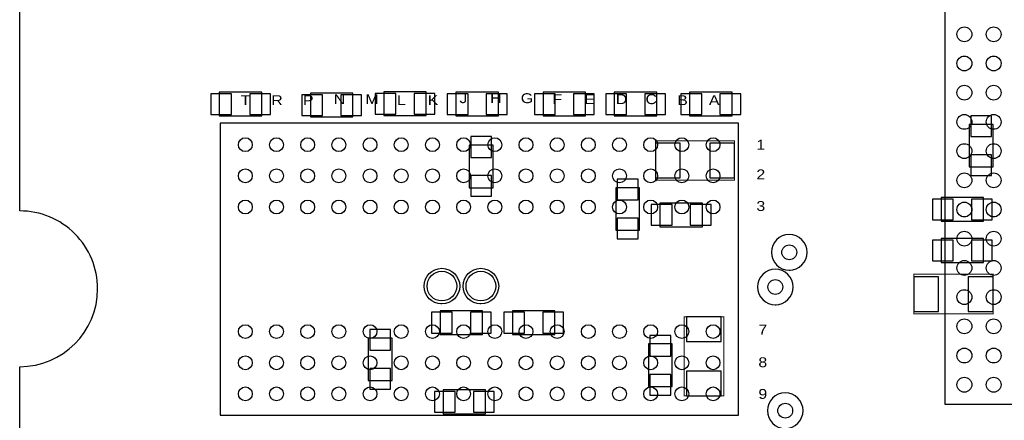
# Model space of a CAD drawing. Extents: x -8.5 to 88.7, y 0 to 55.1.
# Tile 2 of 8: x 0 to 25.3, y 16.6 to 26.9. Entities that reach past the tile are written whole.
import ezdxf

# ---------------------------------------------------------------- set-up
doc = ezdxf.new("R2010")
doc.units = 0
for name, color, linetype in [('BG_OUTLINE', 80, 'CONTINUOUS'), ('PG_ASSEMBLY_BOTTOM', 30, 'CONTINUOUS'), ('PG_ASSEMBLY_TOP', 23, 'CONTINUOUS'), ('PIN_BOTTOM', 211, 'CONTINUOUS'), ('PIN_TOP', 153, 'CONTINUOUS')]:
    doc.layers.add(name, color=color, linetype=linetype)

msp = doc.modelspace()

# ---------------------------------------------------------------- linework, layer by layer
at = {"layer": 'BG_OUTLINE'}
for points in [[(67.600068, 0), (25.299924, 0), (25.299924, 3.75412, 0.414116), (24.800052, 4.253992, 0.414221), (24.299926, 3.75412), (24.299926, 0), (0, 0), (0, 17.999964, 0.41415), (1.999996, 19.99996, 0.414214), (0, 21.999956), (0, 38.599872), (67.600068, 38.599872), (67.600068, 21.999956, 1.000034), (67.600068, 17.999964)], [(67.600068, 0), (25.299924, 0), (25.299924, 3.75412, 0.414116), (24.800052, 4.253992, 0.414221), (24.299926, 3.75412), (24.299926, 0), (0, 0), (0, 17.999964, 0.41415), (1.999996, 19.99996, 0.414214), (0, 21.999956), (0, 38.599872), (67.600068, 38.599872), (67.600068, 21.999956, 1.000034), (67.600068, 17.999964)], [(67.600068, 0), (25.299924, 0), (25.299924, 3.75412, 0.414116), (24.800052, 4.253992, 0.414219), (24.299926, 3.75412), (24.299926, 0), (0, 0), (0, 17.999964, 0.414152), (1.999996, 19.99996, 0.414214), (0, 21.999956), (0, 38.599872), (67.600068, 38.599872), (67.600068, 21.999956, 1.000035), (67.600068, 17.999964)]]:
    msp.add_lwpolyline(points, format="xyb", close=True, dxfattribs=at)
at = {"layer": 'PG_ASSEMBLY_BOTTOM'}
for points in [[(6.213856, 25.047448), (5.121656, 25.047448), (5.121656, 24.437848), (6.213856, 24.437848), (6.213856, 25.047448)], [(8.550656, 25.022048), (7.458456, 25.022048), (7.458456, 24.412448), (8.550656, 24.412448), (8.550656, 25.022048)], [(10.432796, 25.0571), (9.340596, 25.0571), (9.340596, 24.4475), (10.432796, 24.4475), (10.432796, 25.0571)], [(12.284456, 25.047448), (11.192256, 25.047448), (11.192256, 24.437848), (12.284456, 24.437848), (12.284456, 25.047448)], [(14.519656, 25.047448), (13.427456, 25.047448), (13.427456, 24.437848), (14.519656, 24.437848), (14.519656, 25.047448)], [(16.348456, 25.047448), (15.256256, 25.047448), (15.256256, 24.437848), (16.348456, 24.437848), (16.348456, 25.047448)], [(17.186656, 24.437848), (18.278856, 24.437848), (18.278856, 25.047448), (17.186656, 25.047448), (17.186656, 24.437848)], [(24.971756, 23.129748), (24.971756, 24.221948), (24.362156, 24.221948), (24.362156, 23.129748), (24.971756, 23.129748)], [(11.535156, 23.688548), (11.535156, 22.596348), (12.144756, 22.596348), (12.144756, 23.688548), (11.535156, 23.688548)], [(15.903956, 21.504148), (15.903956, 22.596348), (15.294356, 22.596348), (15.294356, 21.504148), (15.903956, 21.504148)], [(24.730456, 22.344126), (23.638256, 22.344126), (23.638256, 21.734526), (24.730456, 21.734526), (24.730456, 22.344126)], [(16.424656, 21.593048), (17.516856, 21.593048), (17.516856, 22.202648), (16.424656, 22.202648), (16.424656, 21.593048)], [(24.730456, 21.288248), (23.638256, 21.288248), (23.638256, 20.678648), (24.730456, 20.678648), (24.730456, 21.288248)], [(11.878056, 19.434048), (10.785856, 19.434048), (10.785856, 18.824448), (11.878056, 18.824448), (11.878056, 19.434048)], [(13.732256, 19.434048), (12.640056, 19.434048), (12.640056, 18.824448), (13.732256, 18.824448), (13.732256, 19.434048)], [(9.553956, 17.643348), (9.553956, 18.735548), (8.944356, 18.735548), (8.944356, 17.643348), (9.553956, 17.643348)], [(16.742156, 17.490948), (16.742156, 18.583148), (16.132556, 18.583148), (16.132556, 17.490948), (16.742156, 17.490948)], [(10.862056, 16.792448), (11.954256, 16.792448), (11.954256, 17.402048), (10.862056, 17.402048), (10.862056, 16.792448)]]:
    msp.add_lwpolyline(points, dxfattribs=at)
at = {"layer": 'PG_ASSEMBLY_BOTTOM', "const_width": 0.0254}
for points in [[(18.342356, 23.802848), (16.310356, 23.802848), (16.310356, 22.786848), (18.342356, 22.786848), (18.342356, 23.802848)], [(22.939756, 19.357594), (24.97201, 19.357594), (24.97201, 20.373848), (22.94001, 20.374102), (22.939756, 19.357594)], [(18.062956, 17.249648), (18.062956, 19.281648), (17.046956, 19.281648), (17.046956, 17.249648), (18.062956, 17.249648)]]:
    msp.add_lwpolyline(points, dxfattribs=at)
at = {"layer": 'PG_ASSEMBLY_BOTTOM'}
for points in [[(10.83183, 19.611848, -1), (10.83183, 20.526248, -1), (10.83183, 19.611848), (10.80643, 19.611848)], [(11.832082, 19.611848, -1), (11.832082, 20.526248, -1), (11.832082, 19.611848), (11.806682, 19.611848)]]:
    msp.add_lwpolyline(points, format="xyb", dxfattribs=at)
at = {"layer": 'PG_ASSEMBLY_TOP'}
for points in [[(42.737532, 36.036504), (23.737316, 36.036504), (23.737316, 17.036034), (42.737532, 17.036288), (42.737532, 36.036504)], [(5.139182, 24.250904), (5.139182, 16.750792), (18.43913, 16.750792), (18.43913, 24.250904), (5.139182, 24.250904)]]:
    msp.add_lwpolyline(points, dxfattribs=at)
for points in [[(19.744182, 20.48002, 1), (19.744182, 21.39442, 1), (19.744182, 20.48002), (19.769582, 20.48002)], [(19.386804, 19.589496, 1), (19.386804, 20.503896, 1), (19.386804, 19.589496), (19.412204, 19.589496)], [(19.640804, 16.414496, 1), (19.640804, 17.328896, 1), (19.640804, 16.414496), (19.666204, 16.414496)]]:
    msp.add_lwpolyline(points, format="xyb", dxfattribs=at)
at = {"layer": 'PIN_BOTTOM'}
for points in [[(5.43433, 24.475948), (5.43433, 25.009348), (4.90093, 25.009348), (4.90093, 24.475948)], [(6.434582, 24.475948), (6.434582, 25.009348), (5.901182, 25.009348), (5.901182, 24.475948)], [(9.65327, 24.4856), (9.65327, 25.019), (9.11987, 25.019), (9.11987, 24.4856)], [(10.653522, 24.4856), (10.653522, 25.019), (10.120122, 25.019), (10.120122, 24.4856)], [(11.50493, 24.475948), (11.50493, 25.009348), (10.97153, 25.009348), (10.97153, 24.475948)], [(12.505182, 24.475948), (12.505182, 25.009348), (11.971782, 25.009348), (11.971782, 24.475948)], [(13.74013, 24.475948), (13.74013, 25.009348), (13.20673, 25.009348), (13.20673, 24.475948)], [(14.740382, 24.475948), (14.740382, 25.009348), (14.206982, 25.009348), (14.206982, 24.475948)], [(15.56893, 24.475948), (15.56893, 25.009348), (15.03553, 25.009348), (15.03553, 24.475948)], [(16.569182, 24.475948), (16.569182, 25.009348), (16.035782, 25.009348), (16.035782, 24.475948)], [(16.96593, 25.009348), (16.96593, 24.475948), (17.49933, 24.475948), (17.49933, 25.009348)], [(17.966182, 25.009348), (17.966182, 24.475948), (18.499582, 24.475948), (18.499582, 25.009348)], [(7.77113, 24.450548), (7.77113, 24.983948), (7.23773, 24.983948), (7.23773, 24.450548)], [(8.771382, 24.450548), (8.771382, 24.983948), (8.237982, 24.983948), (8.237982, 24.450548)], [(24.400256, 23.909274), (24.933656, 23.909274), (24.933656, 24.442674), (24.400256, 24.442674)], [(12.106656, 23.909274), (11.573256, 23.909274), (11.573256, 23.375874), (12.106656, 23.375874)], [(16.310356, 23.739348), (16.310356, 22.850348), (16.945356, 22.850348), (16.945356, 23.739348)], [(17.707356, 23.739348), (17.707356, 22.850348), (18.342356, 22.850348), (18.342356, 23.739348)], [(24.400256, 22.909022), (24.933656, 22.909022), (24.933656, 23.442422), (24.400256, 23.442422)], [(12.106656, 22.909022), (11.573256, 22.909022), (11.573256, 22.375622), (12.106656, 22.375622)], [(15.332456, 22.283674), (15.865856, 22.283674), (15.865856, 22.817074), (15.332456, 22.817074)], [(23.95093, 21.772626), (23.95093, 22.306026), (23.41753, 22.306026), (23.41753, 21.772626)], [(24.951182, 21.772626), (24.951182, 22.306026), (24.417782, 22.306026), (24.417782, 21.772626)], [(16.20393, 22.164548), (16.20393, 21.631148), (16.73733, 21.631148), (16.73733, 22.164548)], [(17.204182, 22.164548), (17.204182, 21.631148), (17.737582, 21.631148), (17.737582, 22.164548)], [(15.332456, 21.283422), (15.865856, 21.283422), (15.865856, 21.816822), (15.332456, 21.816822)], [(23.95093, 20.716748), (23.95093, 21.250148), (23.41753, 21.250148), (23.41753, 20.716748)], [(24.951182, 20.716748), (24.951182, 21.250148), (24.417782, 21.250148), (24.417782, 20.716748)], [(23.574756, 19.421348), (23.574756, 20.310348), (22.939756, 20.310348), (22.939756, 19.421348)], [(24.971756, 19.421348), (24.971756, 20.310348), (24.336756, 20.310348), (24.336756, 19.421348)], [(11.09853, 18.862548), (11.09853, 19.395948), (10.56513, 19.395948), (10.56513, 18.862548)], [(12.098782, 18.862548), (12.098782, 19.395948), (11.565382, 19.395948), (11.565382, 18.862548)], [(12.95273, 18.862548), (12.95273, 19.395948), (12.41933, 19.395948), (12.41933, 18.862548)], [(13.952982, 18.862548), (13.952982, 19.395948), (13.419582, 19.395948), (13.419582, 18.862548)], [(17.999456, 19.281648), (17.110456, 19.281648), (17.110456, 18.646648), (17.999456, 18.646648)], [(8.982456, 18.422874), (9.515856, 18.422874), (9.515856, 18.956274), (8.982456, 18.956274)], [(16.170656, 18.270474), (16.704056, 18.270474), (16.704056, 18.803874), (16.170656, 18.803874)], [(8.982456, 17.422622), (9.515856, 17.422622), (9.515856, 17.956022), (8.982456, 17.956022)], [(16.170656, 17.270222), (16.704056, 17.270222), (16.704056, 17.803622), (16.170656, 17.803622)], [(17.999456, 17.884648), (17.110456, 17.884648), (17.110456, 17.249648), (17.999456, 17.249648)], [(10.64133, 17.363948), (10.64133, 16.830548), (11.17473, 16.830548), (11.17473, 17.363948)], [(11.641582, 17.363948), (11.641582, 16.830548), (12.174982, 16.830548), (12.174982, 17.363948)]]:
    msp.add_lwpolyline(points, close=True, dxfattribs=at)
for centre in [(10.83183, 20.069048), (11.832082, 20.069048)]:
    msp.add_circle(centre, 0.381, dxfattribs=at)
at = {"layer": 'PIN_TOP'}
for centre, radius in [((24.237696, 26.536396), 0.1905), ((24.987758, 26.536396), 0.1905), ((24.237696, 25.786334), 0.1905), ((24.987758, 25.786334), 0.1905), ((24.237696, 25.036272), 0.1905), ((24.987758, 25.036272), 0.1905), ((24.237696, 24.286464), 0.1905), ((24.987758, 24.286464), 0.1905), ((5.789168, 23.70074), 0.1778), ((6.589268, 23.70074), 0.1778), ((7.389114, 23.70074), 0.1778), ((8.189214, 23.70074), 0.1778), ((8.98906, 23.70074), 0.1778), ((9.78916, 23.70074), 0.1778), ((10.58926, 23.70074), 0.1778), ((11.389106, 23.70074), 0.1778), ((12.189206, 23.70074), 0.1778), ((12.989052, 23.70074), 0.1778), ((13.789152, 23.70074), 0.1778), ((14.589252, 23.70074), 0.1778), ((15.389098, 23.70074), 0.1778), ((16.189198, 23.70074), 0.1778), ((16.989044, 23.70074), 0.1778), ((17.789144, 23.70074), 0.1778), ((24.237696, 23.536402), 0.1905), ((24.987758, 23.536402), 0.1905), ((5.789168, 22.900894), 0.1778), ((6.589268, 22.900894), 0.1778), ((7.389114, 22.900894), 0.1778), ((8.189214, 22.900894), 0.1778), ((8.98906, 22.900894), 0.1778), ((9.78916, 22.900894), 0.1778), ((10.58926, 22.900894), 0.1778), ((11.389106, 22.900894), 0.1778), ((12.189206, 22.900894), 0.1778), ((12.989052, 22.900894), 0.1778), ((13.789152, 22.900894), 0.1778), ((14.589252, 22.900894), 0.1778), ((15.389098, 22.900894), 0.1778), ((16.189198, 22.900894), 0.1778), ((16.989044, 22.900894), 0.1778), ((17.789144, 22.900894), 0.1778), ((24.237696, 22.78634), 0.1905), ((24.987758, 22.78634), 0.1905), ((5.789168, 22.100794), 0.1778), ((6.589268, 22.100794), 0.1778), ((7.389114, 22.100794), 0.1778), ((8.189214, 22.100794), 0.1778), ((8.98906, 22.100794), 0.1778), ((9.78916, 22.100794), 0.1778), ((10.58926, 22.100794), 0.1778), ((11.389106, 22.100794), 0.1778), ((12.189206, 22.100794), 0.1778), ((12.989052, 22.100794), 0.1778), ((13.789152, 22.100794), 0.1778), ((14.589252, 22.100794), 0.1778), ((15.389098, 22.100794), 0.1778), ((16.189198, 22.100794), 0.1778), ((16.989044, 22.100794), 0.1778), ((17.789144, 22.100794), 0.1778), ((24.237696, 22.036278), 0.1905), ((24.987758, 22.036278), 0.1905), ((24.237696, 21.28647), 0.1905), ((24.987758, 21.28647), 0.1905), ((19.744182, 20.93722), 0.1905), ((24.237696, 20.536408), 0.1905), ((24.987758, 20.536408), 0.1905), ((19.386804, 20.046696), 0.1905), ((24.237696, 19.786346), 0.1905), ((24.987758, 19.786346), 0.1905), ((24.237696, 19.036284), 0.1905), ((24.987758, 19.036284), 0.1905), ((5.789168, 18.900902), 0.1778), ((6.589268, 18.900902), 0.1778), ((7.389114, 18.900902), 0.1778), ((8.189214, 18.900902), 0.1778), ((8.98906, 18.900902), 0.1778), ((9.78916, 18.900902), 0.1778), ((10.58926, 18.900902), 0.1778), ((11.389106, 18.900902), 0.1778), ((12.189206, 18.900902), 0.1778), ((12.989052, 18.900902), 0.1778), ((13.789152, 18.900902), 0.1778), ((14.589252, 18.900902), 0.1778), ((15.389098, 18.900902), 0.1778), ((16.189198, 18.900902), 0.1778), ((16.989044, 18.900902), 0.1778), ((17.789144, 18.900902), 0.1778), ((24.237696, 18.286476), 0.1905), ((24.987758, 18.286476), 0.1905), ((5.789168, 18.100802), 0.1778), ((6.589268, 18.100802), 0.1778), ((7.389114, 18.100802), 0.1778), ((8.189214, 18.100802), 0.1778), ((8.98906, 18.100802), 0.1778), ((9.78916, 18.100802), 0.1778), ((10.58926, 18.100802), 0.1778), ((11.389106, 18.100802), 0.1778), ((12.189206, 18.100802), 0.1778), ((12.989052, 18.100802), 0.1778), ((13.789152, 18.100802), 0.1778), ((14.589252, 18.100802), 0.1778), ((15.389098, 18.100802), 0.1778), ((16.189198, 18.100802), 0.1778), ((16.989044, 18.100802), 0.1778), ((17.789144, 18.100802), 0.1778), ((24.237696, 17.536414), 0.1905), ((24.987758, 17.536414), 0.1905), ((5.789168, 17.300956), 0.1778), ((6.589268, 17.300956), 0.1778), ((7.389114, 17.300956), 0.1778), ((8.189214, 17.300956), 0.1778), ((8.98906, 17.300956), 0.1778), ((9.78916, 17.300956), 0.1778), ((10.58926, 17.300956), 0.1778), ((11.389106, 17.300956), 0.1778), ((12.189206, 17.300956), 0.1778), ((12.989052, 17.300956), 0.1778), ((13.789152, 17.300956), 0.1778), ((14.589252, 17.300956), 0.1778), ((15.389098, 17.300956), 0.1778), ((16.189198, 17.300956), 0.1778), ((16.989044, 17.300956), 0.1778), ((17.789144, 17.300956), 0.1778), ((19.640804, 16.871696), 0.1905)]:
    msp.add_circle(centre, radius, dxfattribs=at)

# ---------------------------------------------------------------- texts
at = {"layer": 'PG_ASSEMBLY_TOP', "width": 1.2}
for s, p in [('J', (11.281156, 24.768048)), ('H', (12.068556, 24.768048)), ('G', (12.855956, 24.768048)), ('T', (5.667756, 24.717248)), ('R', (6.455156, 24.717248)), ('P', (7.267956, 24.717248)), ('N', (8.055356, 24.742648)), ('M', (8.868156, 24.742648)), ('L', (9.680956, 24.717248)), ('K', (10.468356, 24.717248)), ('F', (13.668756, 24.742648)), ('E', (14.481556, 24.742648)), ('D', (15.294356, 24.742648)), ('C', (16.056356, 24.742648)), ('B', (16.869156, 24.717248)), ('A', (17.681956, 24.717248)), ('1', (18.901156, 23.574248)), ('2', (18.901156, 22.812248)), ('3', (18.901156, 21.999448)), ('7', (18.951956, 18.824448)), ('8', (18.951956, 17.986248)), ('9', (18.951956, 17.173448))]:
    msp.add_text(s, height=0.254, dxfattribs=at).set_placement(p)

doc.saveas('drawing.dxf')
